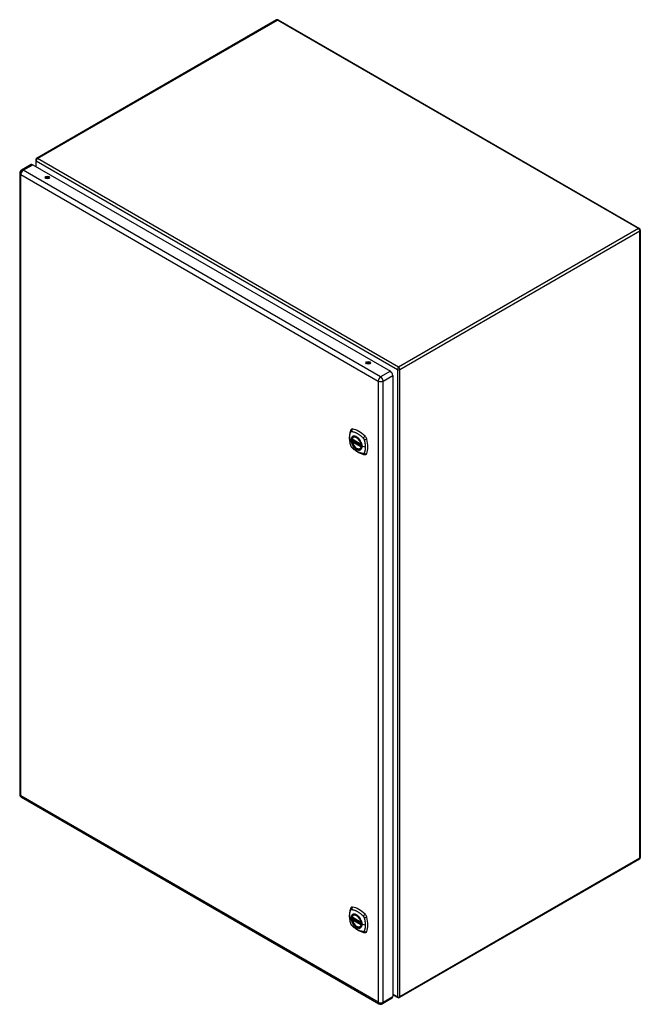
# Model space of a CAD drawing. Header units: inches. Extents: x 152.4 to 181.3, y 48.6 to 94.6.
import ezdxf

# ---------------------------------------------------------------- set-up
doc = ezdxf.new("R2010")
doc.units = ezdxf.units.IN
doc.header["$MEASUREMENT"] = 0
doc.layers.add('Visible Edges(ANSI)', color=7, linetype='Continuous', lineweight=25)
doc.layers.add('Visible Tangent Edges(ANSI)', color=7, linetype='Continuous', lineweight=25)

msp = doc.modelspace()

# ---------------------------------------------------------------- linework, layer by layer
at = {"layer": 'Visible Edges(ANSI)'}
for p, q in [((164.368, 94.547), (153.173, 88.083)), ((164.452, 94.547), (181.304, 84.817)), ((152.916, 87.804), (152.464, 87.543)), ((152.996, 87.796), (169.681, 78.163)), ((153.131, 88.011), (153.131, 87.718)), ((152.383, 87.404), (152.383, 58.433)), ((181.346, 84.745), (181.346, 55.488)), ((169.795, 77.966), (169.795, 48.996)), ((167.901, 74.986), (168.315, 74.747)), ((167.901, 74.891), (167.915, 74.899)), ((167.92, 74.91), (167.92, 74.913)), ((167.926, 74.925), (167.967, 74.948)), ((167.957, 75.09), (167.968, 75.096)), ((168.27, 74.548), (168.281, 74.554)), ((152.464, 58.294), (169.149, 48.661)), ((181.304, 55.415), (170.109, 48.952)), ((167.901, 52.693), (168.315, 52.454)), ((167.901, 52.598), (167.915, 52.606)), ((167.92, 52.617), (167.92, 52.62)), ((167.926, 52.632), (167.967, 52.655)), ((167.957, 52.797), (167.968, 52.803)), ((168.27, 52.255), (168.281, 52.261)), ((169.762, 48.922), (169.31, 48.661)), ((169.795, 49.085), (170.025, 48.952))]:
    msp.add_line(p, q, dxfattribs=at)
at = {"layer": 'Visible Edges(ANSI)', "flags": 128}
for points in [[(167.824, 75.399), (167.816, 75.378), (167.809, 75.359), (167.804, 75.34), (167.799, 75.321), (167.795, 75.303), (167.791, 75.283), (167.783, 75.243), (167.778, 75.202), (167.774, 75.161), (167.771, 75.119), (167.771, 75.076), (167.771, 75.032), (167.774, 74.988), (167.778, 74.944), (167.783, 74.899), (167.79, 74.854), (167.798, 74.808), (167.808, 74.762), (167.814, 74.739), (167.817, 74.728), (167.82, 74.714)], [(167.862, 75.456), (167.848, 75.442), (167.838, 75.428), (167.83, 75.414), (167.824, 75.399)], [(167.895, 74.999), (167.899, 75.014), (167.905, 75.028), (167.911, 75.041), (167.918, 75.053), (167.927, 75.064), (167.936, 75.074), (167.946, 75.083), (167.957, 75.09)], [(168.27, 74.548), (168.259, 74.542), (168.247, 74.538), (168.234, 74.534), (168.221, 74.533), (168.207, 74.532), (168.193, 74.533), (168.179, 74.535), (168.164, 74.538), (168.15, 74.543), (168.135, 74.549), (168.12, 74.556), (168.106, 74.564), (168.091, 74.573), (168.077, 74.583), (168.062, 74.594), (168.048, 74.607), (168.034, 74.62), (168.021, 74.634), (168.008, 74.648), (167.995, 74.664), (167.983, 74.68), (167.971, 74.696), (167.96, 74.713), (167.95, 74.731), (167.94, 74.749), (167.932, 74.767), (167.923, 74.785), (167.916, 74.804), (167.909, 74.823), (167.904, 74.841), (167.899, 74.86), (167.895, 74.878)], [(167.915, 74.899), (167.917, 74.901), (167.919, 74.904), (167.92, 74.907), (167.92, 74.91)], [(168.21, 75.01), (168.229, 74.988), (168.246, 74.964), (168.263, 74.94), (168.279, 74.914), (168.293, 74.888), (168.306, 74.861), (168.317, 74.834), (168.327, 74.807)], [(167.82, 74.714), (167.825, 74.7), (167.83, 74.687), (167.836, 74.674), (167.842, 74.662), (167.85, 74.65), (167.858, 74.639), (167.866, 74.628), (167.876, 74.617)], [(167.876, 74.617), (167.886, 74.607), (167.895, 74.598), (167.913, 74.582), (167.947, 74.551), (167.982, 74.521), (168.018, 74.493), (168.054, 74.466), (168.09, 74.44), (168.127, 74.416), (168.165, 74.393), (168.202, 74.373), (168.24, 74.354), (168.278, 74.336), (168.316, 74.321), (168.354, 74.307), (168.393, 74.295), (168.431, 74.286), (168.45, 74.281), (168.46, 74.279), (168.471, 74.277)], [(168.471, 74.277), (168.487, 74.276), (168.503, 74.276), (168.521, 74.278), (168.539, 74.282)], [(167.824, 53.107), (167.816, 53.085), (167.809, 53.066), (167.804, 53.047), (167.799, 53.029), (167.795, 53.01), (167.791, 52.99), (167.783, 52.95), (167.778, 52.91), (167.774, 52.868), (167.771, 52.826), (167.771, 52.783), (167.771, 52.739), (167.774, 52.695), (167.778, 52.651), (167.783, 52.606), (167.79, 52.561), (167.798, 52.515), (167.808, 52.469), (167.814, 52.447), (167.817, 52.435), (167.82, 52.421)], [(167.862, 53.163), (167.848, 53.149), (167.838, 53.135), (167.83, 53.121), (167.824, 53.107)], [(167.82, 52.421), (167.825, 52.407), (167.83, 52.394), (167.836, 52.382), (167.842, 52.369), (167.85, 52.358), (167.858, 52.346), (167.866, 52.335), (167.876, 52.325)], [(167.895, 52.706), (167.899, 52.721), (167.905, 52.735), (167.911, 52.748), (167.918, 52.76), (167.927, 52.771), (167.936, 52.781), (167.946, 52.79), (167.957, 52.797)], [(168.27, 52.255), (168.259, 52.249), (168.247, 52.245), (168.234, 52.242), (168.221, 52.24), (168.207, 52.239), (168.193, 52.24), (168.179, 52.242), (168.164, 52.246), (168.15, 52.25), (168.135, 52.256), (168.12, 52.263), (168.106, 52.271), (168.091, 52.28), (168.077, 52.29), (168.062, 52.302), (168.048, 52.314), (168.034, 52.327), (168.021, 52.341), (168.008, 52.355), (167.995, 52.371), (167.983, 52.387), (167.971, 52.403), (167.96, 52.42), (167.95, 52.438), (167.94, 52.456), (167.932, 52.474), (167.923, 52.493), (167.916, 52.511), (167.909, 52.53), (167.904, 52.549), (167.899, 52.567), (167.895, 52.585)], [(167.915, 52.606), (167.917, 52.608), (167.919, 52.611), (167.92, 52.615), (167.92, 52.617)], [(168.21, 52.717), (168.229, 52.695), (168.246, 52.671), (168.263, 52.647), (168.279, 52.621), (168.293, 52.595), (168.306, 52.568), (168.317, 52.541), (168.327, 52.514)], [(167.876, 52.325), (167.886, 52.315), (167.895, 52.306), (167.913, 52.289), (167.947, 52.259), (167.982, 52.228), (168.018, 52.2), (168.054, 52.173), (168.09, 52.147), (168.127, 52.123), (168.165, 52.101), (168.202, 52.08), (168.24, 52.061), (168.278, 52.044), (168.316, 52.028), (168.354, 52.014), (168.393, 52.003), (168.431, 51.993), (168.45, 51.989), (168.46, 51.987), (168.471, 51.985)], [(168.471, 51.985), (168.487, 51.983), (168.503, 51.983), (168.521, 51.985), (168.539, 51.989)]]:
    msp.add_lwpolyline(points, dxfattribs=at)
at = {"layer": 'Visible Edges(ANSI)'}
for centre, radius, start, end in [((164.41, 94.474), 0.084, 60, 120), ((153.215, 88.011), 0.084, 120, 180), ((152.544, 87.404), 0.161, 120, 180), ((181.262, 84.745), 0.084, 0, 60), ((167.907, 74.996), 0.0118, 166.5554, 240), ((167.907, 74.88), 0.0118, 120, 190.611), ((167.932, 74.914), 0.0118, 120, 187.8283), ((168.321, 74.757), 0.0118, 240, 282.6344), ((152.544, 58.433), 0.161, 180, 240), ((181.262, 55.488), 0.084, 300, 0), ((167.907, 52.704), 0.0118, 166.5554, 240), ((167.907, 52.588), 0.0118, 120, 190.611), ((167.932, 52.622), 0.0118, 120, 187.8283), ((168.321, 52.465), 0.0118, 240, 282.6344), ((170.067, 49.025), 0.084, 240, 300), ((169.229, 48.8), 0.161, 240, 300)]:
    msp.add_arc(centre, radius, start, end, dxfattribs=at)
for centre, major_axis, start_param, end_param in [((152.996, 87.664), (-0.081, 0.139), 5.497787, 6.283185), ((153.678, 87.143), (-0.101, 0), 3.63511, 5.789668), ((168.646, 78.501), (-0.101, 0), 3.63511, 5.789668), ((169.681, 78.031), (0.08, -0.139), 0.785398, 2.356194), ((167.96, 75.31), (-0.089, 0.153), 5.825423, 6.408181), ((168.211, 74.313), (-0.64, 1.108), 5.170151, 5.825423), ((168.107, 74.815), (0.157, -0.273), 2.363977, 7.060801), ((168.462, 75.02), (0.089, -0.153), 1.113034, 2.028558), ((167.724, 75.157), (-0.64, 1.108), 3.599355, 4.254627), ((168.462, 74.441), (0.089, -0.153), 6.158189, 6.740947), ((167.96, 53.017), (-0.089, 0.153), 5.825423, 6.408181), ((168.107, 52.522), (0.157, -0.273), 2.363977, 7.060801), ((168.211, 52.02), (-0.64, 1.108), 5.170151, 5.825423), ((168.462, 52.727), (0.089, -0.153), 1.113034, 2.028558), ((167.724, 52.864), (-0.64, 1.108), 3.599355, 4.254627), ((168.462, 52.148), (0.089, -0.153), 6.158189, 6.740947), ((169.681, 49.061), (0.08, -0.139), 0, 0.785398)]:
    msp.add_ellipse(centre, major_axis=major_axis, ratio=0.57735, start_param=start_param, end_param=end_param, dxfattribs=at)
for centre, major_axis in [((153.678, 87.198), (0.102, 0)), ((168.646, 78.556), (0.102, 0)), ((168.103, 74.813), (-0.16, 0.277)), ((168.103, 52.52), (-0.16, 0.277))]:
    msp.add_ellipse(centre, major_axis=major_axis, ratio=0.57735, dxfattribs=at)
at = {"layer": 'Visible Tangent Edges(ANSI)'}
for p, q in [((153.215, 88.079), (164.41, 94.543)), ((181.262, 84.813), (164.41, 94.543)), ((152.544, 87.535), (152.996, 87.796)), ((153.156, 87.976), (170.008, 78.247)), ((153.156, 87.704), (153.156, 87.976)), ((170.067, 78.35), (153.215, 88.079)), ((152.431, 87.338), (169.116, 77.705)), ((152.431, 58.368), (152.431, 87.338)), ((169.229, 77.902), (152.544, 87.535)), ((181.262, 84.813), (170.067, 78.35)), ((170.127, 78.247), (181.321, 84.71)), ((181.321, 55.454), (181.321, 84.71)), ((169.681, 78.163), (169.229, 77.902)), ((170.008, 78.247), (170.008, 48.99)), ((170.127, 48.99), (170.127, 78.247)), ((169.116, 77.705), (169.116, 48.735)), ((169.343, 77.705), (169.795, 77.966)), ((169.343, 48.735), (169.343, 77.705)), ((168.312, 74.753), (167.898, 74.992)), ((167.898, 74.876), (168.312, 74.637)), ((167.907, 74.89), (167.918, 74.897)), ((168.321, 74.651), (167.907, 74.89)), ((167.918, 74.897), (168.328, 74.66)), ((168.329, 74.677), (167.926, 74.909)), ((167.932, 74.924), (167.97, 74.946)), ((168.329, 74.695), (167.932, 74.924)), ((168.328, 74.655), (168.321, 74.651)), ((168.511, 74.627), (168.354, 74.667)), ((169.116, 48.735), (152.431, 58.368)), ((181.321, 55.454), (170.127, 48.99)), ((168.312, 52.46), (167.898, 52.699)), ((167.898, 52.583), (168.312, 52.344)), ((167.907, 52.597), (167.918, 52.604)), ((168.321, 52.358), (167.907, 52.597)), ((167.918, 52.604), (168.328, 52.367)), ((168.329, 52.384), (167.926, 52.617)), ((167.932, 52.631), (167.97, 52.653)), ((168.329, 52.402), (167.932, 52.631)), ((168.328, 52.362), (168.321, 52.358)), ((168.511, 52.334), (168.354, 52.374)), ((169.343, 48.735), (169.795, 48.996)), ((170.008, 48.99), (169.795, 49.113))]:
    msp.add_line(p, q, dxfattribs=at)
at = {"layer": 'Visible Tangent Edges(ANSI)', "flags": 128}
for points in [[(167.834, 74.699), (167.824, 74.732), (167.817, 74.762), (167.81, 74.792), (167.804, 74.821), (167.799, 74.85), (167.794, 74.88), (167.79, 74.908), (167.787, 74.937), (167.784, 74.965), (167.782, 74.993), (167.781, 75.021), (167.781, 75.048), (167.781, 75.075), (167.782, 75.101), (167.784, 75.127), (167.787, 75.152), (167.79, 75.177), (167.794, 75.201), (167.799, 75.224), (167.804, 75.247), (167.81, 75.269), (167.817, 75.291), (167.824, 75.312), (167.834, 75.334)], [(167.834, 75.334), (167.835, 75.336), (167.836, 75.337), (167.837, 75.339), (167.838, 75.34), (167.839, 75.342), (167.84, 75.343), (167.842, 75.344), (167.843, 75.346), (167.844, 75.347), (167.846, 75.348), (167.847, 75.349), (167.849, 75.35), (167.85, 75.351), (167.852, 75.352), (167.854, 75.352), (167.855, 75.353), (167.857, 75.353), (167.859, 75.354), (167.861, 75.354), (167.862, 75.354), (167.864, 75.355), (167.866, 75.355), (167.868, 75.355), (167.87, 75.355)], [(167.87, 75.355), (167.894, 75.352), (167.916, 75.348), (167.938, 75.343), (167.961, 75.338), (167.983, 75.331), (168.006, 75.324), (168.029, 75.315), (168.053, 75.306), (168.076, 75.296), (168.099, 75.285), (168.122, 75.272), (168.146, 75.259), (168.169, 75.245), (168.192, 75.231), (168.216, 75.215), (168.239, 75.198), (168.262, 75.181), (168.284, 75.163), (168.307, 75.144), (168.33, 75.125), (168.352, 75.105), (168.374, 75.084), (168.396, 75.063), (168.42, 75.037)], [(167.908, 75.11), (167.899, 75.102), (167.89, 75.093), (167.883, 75.083), (167.876, 75.072), (167.87, 75.061), (167.865, 75.048), (167.86, 75.035), (167.856, 75.021), (167.853, 75.006), (167.851, 74.99), (167.85, 74.974), (167.85, 74.958), (167.85, 74.941), (167.851, 74.923), (167.853, 74.905), (167.856, 74.887), (167.86, 74.869), (167.865, 74.85), (167.87, 74.831), (167.876, 74.813), (167.883, 74.794), (167.89, 74.775), (167.899, 74.757), (167.908, 74.738)], [(168.352, 74.669), (168.346, 74.611), (168.329, 74.562), (168.301, 74.524), (168.265, 74.5), (168.221, 74.491), (168.172, 74.496), (168.119, 74.516), (168.065, 74.55), (168.014, 74.595), (167.966, 74.65), (167.925, 74.713), (167.892, 74.78), (167.868, 74.849), (167.856, 74.917), (167.854, 74.979), (167.864, 75.034), (167.885, 75.079), (167.916, 75.111), (167.956, 75.13), (168.002, 75.134), (168.053, 75.123), (168.106, 75.098), (168.159, 75.06), (168.21, 75.01)], [(167.941, 75.129), (167.939, 75.129), (167.938, 75.128), (167.936, 75.127), (167.935, 75.127), (167.933, 75.126), (167.932, 75.125), (167.931, 75.125), (167.929, 75.124), (167.928, 75.123), (167.926, 75.122), (167.925, 75.122), (167.923, 75.121), (167.922, 75.12), (167.921, 75.119), (167.919, 75.118), (167.918, 75.118), (167.917, 75.117), (167.915, 75.116), (167.914, 75.115), (167.913, 75.114), (167.911, 75.113), (167.91, 75.112), (167.909, 75.111), (167.908, 75.11)], [(167.915, 74.899), (167.915, 74.899), (167.915, 74.899), (167.915, 74.899), (167.915, 74.899), (167.915, 74.899), (167.915, 74.899), (167.915, 74.899), (167.915, 74.899), (167.915, 74.899), (167.915, 74.899), (167.915, 74.899), (167.915, 74.899), (167.915, 74.899), (167.915, 74.899), (167.915, 74.899), (167.914, 74.899), (167.914, 74.899), (167.914, 74.899), (167.914, 74.899), (167.914, 74.899), (167.914, 74.899), (167.914, 74.899), (167.914, 74.899), (167.914, 74.899)], [(167.914, 74.899), (167.914, 74.898), (167.914, 74.898), (167.914, 74.898), (167.914, 74.898), (167.914, 74.898), (167.914, 74.898), (167.914, 74.898), (167.914, 74.898), (167.915, 74.898), (167.915, 74.898), (167.915, 74.898), (167.915, 74.898), (167.915, 74.898), (167.915, 74.898), (167.915, 74.898), (167.915, 74.898), (167.915, 74.898), (167.916, 74.898), (167.916, 74.898), (167.916, 74.898), (167.916, 74.897), (167.916, 74.897), (167.916, 74.897), (167.917, 74.897)], [(167.917, 74.897), (167.917, 74.897), (167.917, 74.897), (167.917, 74.897), (167.917, 74.897), (167.917, 74.897), (167.917, 74.897), (167.917, 74.897), (167.917, 74.897), (167.917, 74.897), (167.917, 74.897), (167.917, 74.897), (167.917, 74.897), (167.917, 74.897), (167.917, 74.897), (167.917, 74.897), (167.918, 74.897), (167.918, 74.897), (167.918, 74.897), (167.918, 74.897), (167.918, 74.897), (167.918, 74.897), (167.918, 74.897), (167.918, 74.897), (167.918, 74.897)], [(167.92, 74.912), (167.92, 74.912), (167.92, 74.912), (167.92, 74.912), (167.92, 74.911), (167.92, 74.911), (167.92, 74.911), (167.92, 74.911), (167.92, 74.911), (167.92, 74.911), (167.92, 74.911), (167.92, 74.911), (167.92, 74.911), (167.92, 74.911), (167.92, 74.911), (167.92, 74.911), (167.92, 74.911), (167.92, 74.911), (167.92, 74.911), (167.92, 74.911), (167.92, 74.911), (167.92, 74.91), (167.92, 74.91), (167.92, 74.91), (167.92, 74.91)], [(167.923, 74.911), (167.923, 74.911), (167.923, 74.911), (167.923, 74.911), (167.923, 74.911), (167.922, 74.911), (167.922, 74.911), (167.922, 74.911), (167.922, 74.911), (167.922, 74.911), (167.922, 74.912), (167.922, 74.912), (167.921, 74.912), (167.921, 74.912), (167.921, 74.912), (167.921, 74.912), (167.921, 74.912), (167.921, 74.912), (167.921, 74.912), (167.921, 74.912), (167.921, 74.912), (167.92, 74.912), (167.92, 74.912), (167.92, 74.912), (167.92, 74.912)], [(167.926, 74.909), (167.926, 74.91), (167.926, 74.91), (167.926, 74.91), (167.926, 74.91), (167.926, 74.91), (167.926, 74.91), (167.925, 74.91), (167.925, 74.91), (167.925, 74.91), (167.925, 74.91), (167.925, 74.91), (167.925, 74.91), (167.925, 74.91), (167.925, 74.91), (167.924, 74.91), (167.924, 74.911), (167.924, 74.911), (167.924, 74.911), (167.924, 74.911), (167.924, 74.911), (167.924, 74.911), (167.924, 74.911), (167.923, 74.911), (167.923, 74.911)], [(168.263, 74.943), (168.251, 74.96), (168.239, 74.977), (168.227, 74.993), (168.214, 75.008), (168.201, 75.023), (168.187, 75.037), (168.174, 75.05), (168.16, 75.063), (168.146, 75.074), (168.131, 75.085), (168.117, 75.095), (168.102, 75.104), (168.087, 75.112), (168.073, 75.118), (168.058, 75.124), (168.044, 75.129), (168.03, 75.133), (168.016, 75.136), (168.003, 75.137), (167.989, 75.138), (167.977, 75.137), (167.964, 75.136), (167.952, 75.133), (167.941, 75.129)], [(168.296, 74.886), (168.295, 74.888), (168.293, 74.891), (168.292, 74.893), (168.291, 74.896), (168.29, 74.898), (168.288, 74.9), (168.287, 74.903), (168.286, 74.905), (168.284, 74.908), (168.283, 74.91), (168.281, 74.913), (168.28, 74.915), (168.279, 74.917), (168.277, 74.92), (168.276, 74.922), (168.274, 74.925), (168.273, 74.927), (168.272, 74.929), (168.27, 74.932), (168.269, 74.934), (168.267, 74.936), (168.266, 74.939), (168.264, 74.941), (168.263, 74.943)], [(168.354, 74.667), (168.354, 74.675), (168.354, 74.684), (168.353, 74.692), (168.353, 74.701), (168.352, 74.71), (168.351, 74.719), (168.349, 74.728), (168.348, 74.737), (168.346, 74.746), (168.344, 74.755), (168.342, 74.765), (168.339, 74.774), (168.337, 74.783), (168.334, 74.793), (168.331, 74.802), (168.328, 74.811), (168.324, 74.821), (168.321, 74.83), (168.317, 74.84), (168.313, 74.849), (168.309, 74.858), (168.305, 74.867), (168.301, 74.877), (168.296, 74.886)], [(168.42, 75.037), (168.421, 75.036), (168.422, 75.035), (168.423, 75.034), (168.424, 75.033), (168.425, 75.032), (168.425, 75.031), (168.426, 75.03), (168.427, 75.028), (168.428, 75.027), (168.429, 75.026), (168.43, 75.025), (168.431, 75.023), (168.432, 75.022), (168.433, 75.021), (168.434, 75.02), (168.435, 75.018), (168.435, 75.017), (168.436, 75.016), (168.437, 75.015), (168.438, 75.013), (168.439, 75.012), (168.44, 75.011), (168.44, 75.009), (168.441, 75.008)], [(168.441, 75.008), (168.442, 75.007), (168.443, 75.005), (168.443, 75.004), (168.444, 75.003), (168.445, 75.001), (168.446, 75), (168.446, 74.998), (168.447, 74.997), (168.448, 74.996), (168.448, 74.994), (168.449, 74.993), (168.449, 74.992), (168.45, 74.99), (168.451, 74.989), (168.451, 74.987), (168.452, 74.986), (168.452, 74.985), (168.453, 74.983), (168.453, 74.982), (168.454, 74.98), (168.455, 74.979), (168.455, 74.977), (168.455, 74.976), (168.456, 74.975)], [(168.456, 74.975), (168.462, 74.956), (168.466, 74.942), (168.47, 74.927), (168.473, 74.912), (168.477, 74.897), (168.48, 74.883), (168.483, 74.868), (168.487, 74.853), (168.489, 74.839), (168.492, 74.824), (168.495, 74.809), (168.497, 74.795), (168.499, 74.78), (168.501, 74.766), (168.503, 74.752), (168.505, 74.738), (168.506, 74.723), (168.508, 74.709), (168.509, 74.695), (168.51, 74.681), (168.51, 74.668), (168.511, 74.654), (168.511, 74.64), (168.511, 74.627)], [(167.87, 74.636), (167.868, 74.639), (167.866, 74.641), (167.864, 74.643), (167.862, 74.646), (167.861, 74.648), (167.859, 74.651), (167.857, 74.653), (167.855, 74.656), (167.854, 74.658), (167.852, 74.661), (167.85, 74.663), (167.849, 74.666), (167.847, 74.669), (167.846, 74.671), (167.845, 74.674), (167.843, 74.677), (167.842, 74.68), (167.84, 74.682), (167.839, 74.685), (167.838, 74.688), (167.837, 74.691), (167.836, 74.694), (167.835, 74.696), (167.834, 74.699)], [(168.42, 74.319), (168.396, 74.322), (168.374, 74.326), (168.352, 74.331), (168.33, 74.337), (168.307, 74.343), (168.284, 74.351), (168.262, 74.36), (168.239, 74.369), (168.216, 74.379), (168.192, 74.391), (168.169, 74.403), (168.146, 74.416), (168.122, 74.43), (168.099, 74.445), (168.076, 74.46), (168.053, 74.477), (168.029, 74.494), (168.006, 74.512), (167.983, 74.53), (167.961, 74.55), (167.938, 74.57), (167.916, 74.59), (167.894, 74.611), (167.87, 74.636)], [(167.908, 74.738), (167.909, 74.736), (167.91, 74.733), (167.911, 74.731), (167.913, 74.729), (167.914, 74.726), (167.915, 74.724), (167.917, 74.721), (167.918, 74.719), (167.919, 74.716), (167.921, 74.714), (167.922, 74.712), (167.923, 74.709), (167.925, 74.707), (167.926, 74.704), (167.928, 74.702), (167.929, 74.7), (167.931, 74.697), (167.932, 74.695), (167.933, 74.692), (167.935, 74.69), (167.936, 74.688), (167.938, 74.685), (167.939, 74.683), (167.941, 74.681)], [(167.941, 74.681), (167.952, 74.664), (167.964, 74.647), (167.977, 74.632), (167.99, 74.616), (168.003, 74.602), (168.016, 74.588), (168.03, 74.574), (168.044, 74.562), (168.059, 74.55), (168.073, 74.54), (168.087, 74.53), (168.102, 74.521), (168.117, 74.513), (168.131, 74.506), (168.146, 74.5), (168.16, 74.495), (168.174, 74.491), (168.188, 74.489), (168.201, 74.487), (168.214, 74.486), (168.227, 74.487), (168.239, 74.489), (168.251, 74.491), (168.263, 74.495)], [(168.263, 74.495), (168.264, 74.496), (168.266, 74.496), (168.267, 74.497), (168.269, 74.497), (168.27, 74.498), (168.272, 74.499), (168.273, 74.499), (168.274, 74.5), (168.276, 74.501), (168.277, 74.502), (168.279, 74.502), (168.28, 74.503), (168.281, 74.504), (168.283, 74.505), (168.284, 74.506), (168.286, 74.507), (168.287, 74.507), (168.288, 74.508), (168.29, 74.509), (168.291, 74.51), (168.292, 74.511), (168.293, 74.512), (168.295, 74.513), (168.296, 74.514)], [(168.296, 74.514), (168.301, 74.518), (168.305, 74.522), (168.309, 74.527), (168.313, 74.531), (168.317, 74.536), (168.321, 74.541), (168.324, 74.547), (168.328, 74.552), (168.331, 74.558), (168.334, 74.564), (168.337, 74.57), (168.339, 74.576), (168.342, 74.583), (168.344, 74.59), (168.346, 74.597), (168.348, 74.604), (168.349, 74.611), (168.351, 74.619), (168.352, 74.626), (168.353, 74.634), (168.353, 74.642), (168.354, 74.65), (168.354, 74.658), (168.354, 74.667)], [(168.327, 74.807), (168.329, 74.801), (168.331, 74.795), (168.333, 74.789), (168.335, 74.783), (168.336, 74.777), (168.338, 74.771), (168.339, 74.765), (168.341, 74.759), (168.342, 74.753), (168.343, 74.747), (168.344, 74.742), (168.345, 74.736), (168.346, 74.73), (168.347, 74.724), (168.348, 74.719), (168.349, 74.713), (168.349, 74.707), (168.35, 74.702), (168.35, 74.696), (168.351, 74.69), (168.351, 74.685), (168.351, 74.679), (168.351, 74.674), (168.352, 74.669)], [(168.511, 74.627), (168.511, 74.613), (168.511, 74.6), (168.51, 74.587), (168.51, 74.574), (168.509, 74.561), (168.508, 74.548), (168.506, 74.535), (168.505, 74.523), (168.503, 74.51), (168.501, 74.498), (168.499, 74.486), (168.497, 74.474), (168.495, 74.462), (168.492, 74.45), (168.489, 74.439), (168.487, 74.427), (168.483, 74.416), (168.48, 74.405), (168.477, 74.394), (168.473, 74.383), (168.47, 74.372), (168.466, 74.362), (168.462, 74.352), (168.456, 74.34)], [(168.456, 74.34), (168.455, 74.338), (168.454, 74.337), (168.453, 74.335), (168.452, 74.334), (168.451, 74.332), (168.449, 74.331), (168.448, 74.33), (168.447, 74.328), (168.446, 74.327), (168.444, 74.326), (168.443, 74.325), (168.441, 74.324), (168.44, 74.323), (168.438, 74.323), (168.436, 74.322), (168.435, 74.321), (168.433, 74.321), (168.431, 74.32), (168.429, 74.32), (168.427, 74.32), (168.426, 74.319), (168.424, 74.319), (168.422, 74.319), (168.42, 74.319)], [(167.834, 52.406), (167.824, 52.44), (167.817, 52.469), (167.81, 52.499), (167.804, 52.528), (167.799, 52.558), (167.794, 52.587), (167.79, 52.616), (167.787, 52.644), (167.784, 52.673), (167.782, 52.701), (167.781, 52.728), (167.781, 52.755), (167.781, 52.782), (167.782, 52.808), (167.784, 52.834), (167.787, 52.859), (167.79, 52.884), (167.794, 52.908), (167.799, 52.931), (167.804, 52.954), (167.81, 52.977), (167.817, 52.998), (167.824, 53.019), (167.834, 53.041)], [(167.834, 53.041), (167.835, 53.043), (167.836, 53.044), (167.837, 53.046), (167.838, 53.048), (167.839, 53.049), (167.84, 53.05), (167.842, 53.052), (167.843, 53.053), (167.844, 53.054), (167.846, 53.055), (167.847, 53.056), (167.849, 53.057), (167.85, 53.058), (167.852, 53.059), (167.854, 53.059), (167.855, 53.06), (167.857, 53.061), (167.859, 53.061), (167.861, 53.061), (167.862, 53.062), (167.864, 53.062), (167.866, 53.062), (167.868, 53.062), (167.87, 53.062)], [(167.908, 52.817), (167.899, 52.809), (167.89, 52.8), (167.883, 52.79), (167.876, 52.779), (167.87, 52.768), (167.865, 52.755), (167.86, 52.742), (167.856, 52.728), (167.853, 52.713), (167.851, 52.698), (167.85, 52.682), (167.85, 52.665), (167.85, 52.648), (167.851, 52.63), (167.853, 52.613), (167.856, 52.595), (167.86, 52.576), (167.865, 52.557), (167.87, 52.539), (167.876, 52.52), (167.883, 52.501), (167.89, 52.482), (167.899, 52.464), (167.908, 52.446)], [(168.352, 52.376), (168.346, 52.318), (168.329, 52.269), (168.301, 52.232), (168.265, 52.208), (168.221, 52.198), (168.172, 52.203), (168.119, 52.223), (168.065, 52.257), (168.014, 52.302), (167.966, 52.358), (167.925, 52.42), (167.892, 52.488), (167.868, 52.557), (167.856, 52.624), (167.854, 52.687), (167.864, 52.741), (167.885, 52.786), (167.916, 52.818), (167.956, 52.837), (168.002, 52.841), (168.053, 52.83), (168.106, 52.805), (168.159, 52.767), (168.21, 52.717)], [(167.87, 53.062), (167.894, 53.06), (167.916, 53.056), (167.938, 53.051), (167.961, 53.045), (167.983, 53.038), (168.006, 53.031), (168.029, 53.022), (168.053, 53.013), (168.076, 53.003), (168.099, 52.992), (168.122, 52.98), (168.146, 52.967), (168.169, 52.953), (168.192, 52.938), (168.216, 52.922), (168.239, 52.906), (168.262, 52.888), (168.284, 52.87), (168.307, 52.851), (168.33, 52.832), (168.352, 52.812), (168.374, 52.791), (168.396, 52.77), (168.42, 52.745)], [(167.941, 52.836), (167.939, 52.836), (167.938, 52.835), (167.936, 52.835), (167.935, 52.834), (167.933, 52.833), (167.932, 52.833), (167.931, 52.832), (167.929, 52.831), (167.928, 52.83), (167.926, 52.83), (167.925, 52.829), (167.923, 52.828), (167.922, 52.827), (167.921, 52.826), (167.919, 52.826), (167.918, 52.825), (167.917, 52.824), (167.915, 52.823), (167.914, 52.822), (167.913, 52.821), (167.911, 52.82), (167.91, 52.819), (167.909, 52.818), (167.908, 52.817)], [(168.263, 52.651), (168.251, 52.667), (168.239, 52.684), (168.227, 52.7), (168.214, 52.715), (168.201, 52.73), (168.187, 52.744), (168.174, 52.757), (168.16, 52.77), (168.146, 52.781), (168.131, 52.792), (168.117, 52.802), (168.102, 52.811), (168.087, 52.819), (168.073, 52.826), (168.058, 52.832), (168.044, 52.836), (168.03, 52.84), (168.016, 52.843), (168.003, 52.844), (167.989, 52.845), (167.977, 52.844), (167.964, 52.843), (167.952, 52.84), (167.941, 52.836)], [(167.87, 52.344), (167.868, 52.346), (167.866, 52.348), (167.864, 52.35), (167.862, 52.353), (167.861, 52.355), (167.859, 52.358), (167.857, 52.36), (167.855, 52.363), (167.854, 52.365), (167.852, 52.368), (167.85, 52.371), (167.849, 52.373), (167.847, 52.376), (167.846, 52.379), (167.845, 52.381), (167.843, 52.384), (167.842, 52.387), (167.84, 52.39), (167.839, 52.392), (167.838, 52.395), (167.837, 52.398), (167.836, 52.401), (167.835, 52.404), (167.834, 52.406)], [(167.908, 52.446), (167.909, 52.443), (167.91, 52.441), (167.911, 52.438), (167.913, 52.436), (167.914, 52.433), (167.915, 52.431), (167.917, 52.428), (167.918, 52.426), (167.919, 52.424), (167.921, 52.421), (167.922, 52.419), (167.923, 52.416), (167.925, 52.414), (167.926, 52.412), (167.928, 52.409), (167.929, 52.407), (167.931, 52.404), (167.932, 52.402), (167.933, 52.4), (167.935, 52.397), (167.936, 52.395), (167.938, 52.393), (167.939, 52.39), (167.941, 52.388)], [(167.915, 52.606), (167.915, 52.606), (167.915, 52.606), (167.915, 52.606), (167.915, 52.606), (167.915, 52.606), (167.915, 52.606), (167.915, 52.606), (167.915, 52.606), (167.915, 52.606), (167.915, 52.606), (167.915, 52.606), (167.915, 52.606), (167.915, 52.606), (167.915, 52.606), (167.915, 52.606), (167.914, 52.606), (167.914, 52.606), (167.914, 52.606), (167.914, 52.606), (167.914, 52.606), (167.914, 52.606), (167.914, 52.606), (167.914, 52.606), (167.914, 52.606)], [(167.914, 52.606), (167.914, 52.606), (167.914, 52.606), (167.914, 52.606), (167.914, 52.606), (167.914, 52.606), (167.914, 52.605), (167.914, 52.605), (167.914, 52.605), (167.915, 52.605), (167.915, 52.605), (167.915, 52.605), (167.915, 52.605), (167.915, 52.605), (167.915, 52.605), (167.915, 52.605), (167.915, 52.605), (167.915, 52.605), (167.916, 52.605), (167.916, 52.605), (167.916, 52.605), (167.916, 52.605), (167.916, 52.605), (167.916, 52.605), (167.917, 52.604)], [(167.917, 52.604), (167.917, 52.604), (167.917, 52.604), (167.917, 52.604), (167.917, 52.604), (167.917, 52.604), (167.917, 52.604), (167.917, 52.604), (167.917, 52.604), (167.917, 52.604), (167.917, 52.604), (167.917, 52.604), (167.917, 52.604), (167.917, 52.604), (167.917, 52.604), (167.917, 52.604), (167.918, 52.604), (167.918, 52.604), (167.918, 52.604), (167.918, 52.604), (167.918, 52.604), (167.918, 52.604), (167.918, 52.604), (167.918, 52.604), (167.918, 52.604)], [(167.92, 52.619), (167.92, 52.619), (167.92, 52.619), (167.92, 52.619), (167.92, 52.619), (167.92, 52.619), (167.92, 52.619), (167.92, 52.619), (167.92, 52.618), (167.92, 52.618), (167.92, 52.618), (167.92, 52.618), (167.92, 52.618), (167.92, 52.618), (167.92, 52.618), (167.92, 52.618), (167.92, 52.618), (167.92, 52.618), (167.92, 52.618), (167.92, 52.618), (167.92, 52.618), (167.92, 52.618), (167.92, 52.618), (167.92, 52.618), (167.92, 52.617)], [(167.923, 52.618), (167.923, 52.618), (167.923, 52.618), (167.923, 52.618), (167.923, 52.618), (167.922, 52.618), (167.922, 52.619), (167.922, 52.619), (167.922, 52.619), (167.922, 52.619), (167.922, 52.619), (167.922, 52.619), (167.921, 52.619), (167.921, 52.619), (167.921, 52.619), (167.921, 52.619), (167.921, 52.619), (167.921, 52.619), (167.921, 52.619), (167.921, 52.619), (167.921, 52.619), (167.92, 52.619), (167.92, 52.619), (167.92, 52.619), (167.92, 52.619)], [(167.926, 52.617), (167.926, 52.617), (167.926, 52.617), (167.926, 52.617), (167.926, 52.617), (167.926, 52.617), (167.926, 52.617), (167.925, 52.617), (167.925, 52.617), (167.925, 52.617), (167.925, 52.617), (167.925, 52.617), (167.925, 52.617), (167.925, 52.618), (167.925, 52.618), (167.924, 52.618), (167.924, 52.618), (167.924, 52.618), (167.924, 52.618), (167.924, 52.618), (167.924, 52.618), (167.924, 52.618), (167.924, 52.618), (167.923, 52.618), (167.923, 52.618)], [(167.941, 52.388), (167.952, 52.371), (167.964, 52.355), (167.977, 52.339), (167.99, 52.323), (168.003, 52.309), (168.016, 52.295), (168.03, 52.281), (168.044, 52.269), (168.059, 52.257), (168.073, 52.247), (168.087, 52.237), (168.102, 52.228), (168.117, 52.22), (168.131, 52.213), (168.146, 52.207), (168.16, 52.202), (168.174, 52.199), (168.188, 52.196), (168.201, 52.194), (168.214, 52.194), (168.227, 52.194), (168.239, 52.196), (168.251, 52.198), (168.263, 52.202)], [(168.296, 52.593), (168.295, 52.595), (168.293, 52.598), (168.292, 52.6), (168.291, 52.603), (168.29, 52.605), (168.288, 52.608), (168.287, 52.61), (168.286, 52.613), (168.284, 52.615), (168.283, 52.617), (168.281, 52.62), (168.28, 52.622), (168.279, 52.625), (168.277, 52.627), (168.276, 52.629), (168.274, 52.632), (168.273, 52.634), (168.272, 52.637), (168.27, 52.639), (168.269, 52.641), (168.267, 52.644), (168.266, 52.646), (168.264, 52.648), (168.263, 52.651)], [(168.354, 52.374), (168.354, 52.382), (168.354, 52.391), (168.353, 52.399), (168.353, 52.408), (168.352, 52.417), (168.351, 52.426), (168.349, 52.435), (168.348, 52.444), (168.346, 52.453), (168.344, 52.463), (168.342, 52.472), (168.339, 52.481), (168.337, 52.49), (168.334, 52.5), (168.331, 52.509), (168.328, 52.519), (168.324, 52.528), (168.321, 52.537), (168.317, 52.547), (168.313, 52.556), (168.309, 52.565), (168.305, 52.575), (168.301, 52.584), (168.296, 52.593)], [(168.296, 52.221), (168.301, 52.225), (168.305, 52.229), (168.309, 52.234), (168.313, 52.238), (168.317, 52.243), (168.321, 52.248), (168.324, 52.254), (168.328, 52.259), (168.331, 52.265), (168.334, 52.271), (168.337, 52.277), (168.339, 52.284), (168.342, 52.29), (168.344, 52.297), (168.346, 52.304), (168.348, 52.311), (168.349, 52.318), (168.351, 52.326), (168.352, 52.333), (168.353, 52.341), (168.353, 52.349), (168.354, 52.357), (168.354, 52.365), (168.354, 52.374)], [(168.327, 52.514), (168.329, 52.508), (168.331, 52.502), (168.333, 52.496), (168.335, 52.49), (168.336, 52.484), (168.338, 52.478), (168.339, 52.472), (168.341, 52.466), (168.342, 52.461), (168.343, 52.455), (168.344, 52.449), (168.345, 52.443), (168.346, 52.437), (168.347, 52.431), (168.348, 52.426), (168.349, 52.42), (168.349, 52.414), (168.35, 52.409), (168.35, 52.403), (168.351, 52.398), (168.351, 52.392), (168.351, 52.387), (168.351, 52.381), (168.352, 52.376)], [(168.42, 52.745), (168.421, 52.744), (168.422, 52.742), (168.423, 52.741), (168.424, 52.74), (168.425, 52.739), (168.425, 52.738), (168.426, 52.737), (168.427, 52.736), (168.428, 52.734), (168.429, 52.733), (168.43, 52.732), (168.431, 52.731), (168.432, 52.729), (168.433, 52.728), (168.434, 52.727), (168.435, 52.726), (168.435, 52.724), (168.436, 52.723), (168.437, 52.722), (168.438, 52.72), (168.439, 52.719), (168.44, 52.718), (168.44, 52.716), (168.441, 52.715)], [(168.441, 52.715), (168.442, 52.714), (168.443, 52.712), (168.443, 52.711), (168.444, 52.71), (168.445, 52.708), (168.446, 52.707), (168.446, 52.706), (168.447, 52.704), (168.448, 52.703), (168.448, 52.702), (168.449, 52.7), (168.449, 52.699), (168.45, 52.697), (168.451, 52.696), (168.451, 52.695), (168.452, 52.693), (168.452, 52.692), (168.453, 52.69), (168.453, 52.689), (168.454, 52.687), (168.455, 52.686), (168.455, 52.685), (168.455, 52.683), (168.456, 52.682)], [(168.456, 52.682), (168.462, 52.664), (168.466, 52.649), (168.47, 52.634), (168.473, 52.619), (168.477, 52.605), (168.48, 52.59), (168.483, 52.575), (168.487, 52.56), (168.489, 52.546), (168.492, 52.531), (168.495, 52.517), (168.497, 52.502), (168.499, 52.488), (168.501, 52.473), (168.503, 52.459), (168.505, 52.445), (168.506, 52.431), (168.508, 52.417), (168.509, 52.403), (168.51, 52.389), (168.51, 52.375), (168.511, 52.361), (168.511, 52.347), (168.511, 52.334)], [(168.42, 52.026), (168.396, 52.029), (168.374, 52.033), (168.352, 52.038), (168.33, 52.044), (168.307, 52.051), (168.284, 52.058), (168.262, 52.067), (168.239, 52.076), (168.216, 52.087), (168.192, 52.098), (168.169, 52.11), (168.146, 52.123), (168.122, 52.137), (168.099, 52.152), (168.076, 52.167), (168.053, 52.184), (168.029, 52.201), (168.006, 52.219), (167.983, 52.238), (167.961, 52.257), (167.938, 52.277), (167.916, 52.297), (167.894, 52.319), (167.87, 52.344)], [(168.263, 52.202), (168.264, 52.203), (168.266, 52.203), (168.267, 52.204), (168.269, 52.205), (168.27, 52.205), (168.272, 52.206), (168.273, 52.207), (168.274, 52.207), (168.276, 52.208), (168.277, 52.209), (168.279, 52.21), (168.28, 52.21), (168.281, 52.211), (168.283, 52.212), (168.284, 52.213), (168.286, 52.214), (168.287, 52.215), (168.288, 52.216), (168.29, 52.216), (168.291, 52.217), (168.292, 52.218), (168.293, 52.219), (168.295, 52.22), (168.296, 52.221)], [(168.456, 52.047), (168.455, 52.046), (168.454, 52.044), (168.453, 52.042), (168.452, 52.041), (168.451, 52.039), (168.449, 52.038), (168.448, 52.037), (168.447, 52.036), (168.446, 52.034), (168.444, 52.033), (168.443, 52.032), (168.441, 52.031), (168.44, 52.031), (168.438, 52.03), (168.436, 52.029), (168.435, 52.028), (168.433, 52.028), (168.431, 52.027), (168.429, 52.027), (168.427, 52.027), (168.426, 52.026), (168.424, 52.026), (168.422, 52.026), (168.42, 52.026)], [(168.511, 52.334), (168.511, 52.32), (168.511, 52.307), (168.51, 52.294), (168.51, 52.281), (168.509, 52.268), (168.508, 52.255), (168.506, 52.242), (168.505, 52.23), (168.503, 52.217), (168.501, 52.205), (168.499, 52.193), (168.497, 52.181), (168.495, 52.169), (168.492, 52.157), (168.489, 52.146), (168.487, 52.134), (168.483, 52.123), (168.48, 52.112), (168.477, 52.101), (168.473, 52.09), (168.47, 52.08), (168.466, 52.069), (168.462, 52.059), (168.456, 52.047)]]:
    msp.add_lwpolyline(points, dxfattribs=at)
at = {"layer": 'Visible Tangent Edges(ANSI)'}
for centre, major_axis, ratio, start_param, end_param in [((164.41, 94.474), (-0.042, 0.0727), 0.57735, 5.497787, 6.283185), ((164.41, 94.474), (0.042, 0.0727), 0.57735, 0, 0.785398), ((153.215, 88.011), (-0.084, 0), 0.57735, 0, 0.785398), ((153.215, 88.011), (0.042, 0.0727), 0.57735, 0.785398, 2.356194), ((153.215, 88.011), (-0.042, 0.0727), 0.57735, 5.497787, 6.283185), ((152.544, 87.404), (-0.161, 0), 0.57735, 0, 0.785398), ((152.544, 87.404), (-0.08, -0.139), 0.57735, 3.926991, 5.497787), ((152.544, 87.404), (-0.08, 0.139), 0.57735, 5.497787, 6.283185), ((181.262, 84.745), (0.042, 0.0727), 0.57735, 0, 0.785398), ((181.262, 84.745), (0.042, -0.0727), 0.57735, 0.785398, 2.356194), ((181.262, 84.745), (0.084, 0), 0.57735, 5.497787, 6.283185), ((170.067, 78.281), (-0.042, -0.0727), 0.57735, 3.926991, 5.497787), ((170.067, 78.281), (0.084, 0), 0.57735, 3.926991, 5.497787), ((170.067, 78.281), (0.042, -0.0727), 0.57735, 0.785398, 2.356194), ((169.229, 77.77), (0.081, 0.139), 0.57735, 0.785398, 2.356194), ((169.229, 77.77), (-0.161, 0), 0.57735, 0.785398, 2.356194), ((169.229, 77.77), (-0.081, 0.139), 0.57735, 3.926991, 5.497787), ((167.934, 75.357), (-0.11, 0.042), 0.704518, 0, 0.765179), ((167.961, 75.373), (-0.027, -0.115), 0.753705, 3.902663, 5.039934), ((168.106, 74.814), (-0.173, 0.3), 0.57735, 5.055237, 10.652726), ((167.907, 74.996), (-0.0115, 0.0027), 0.697177, 0, 0.936254), ((167.907, 74.88), (-0.0116, -0.0022), 0.424984, 0, 0.691657), ((168.105, 74.814), (-0.151, 0.261), 0.57735, 4.164956, 6.830618), ((167.907, 74.996), (-0.0059, -0.0102), 0.57735, 5.497787, 6.283185), ((167.907, 74.88), (-0.0059, -0.0102), 0.57735, 3.926991, 5.497787), ((168.105, 74.814), (0.151, -0.261), 0.57735, 4.164956, 6.830618), ((167.907, 74.88), (-0.0059, 0.0102), 0.57735, 5.497787, 6.283185), ((167.909, 74.909), (0.0018, -0.0117), 0.983841, 0.332621, 1.648576), ((167.915, 74.908), (0.0039, 0.0112), 0.653911, 3.808835, 5.235416), ((167.918, 74.906), (0.0059, 0.0102), 0.57735, 3.926991, 5.335914), ((167.932, 74.914), (-0.0117, -0.0016), 0.470841, 0, 0.203742), ((167.932, 74.914), (-0.0059, -0.0102), 0.57735, 3.926991, 5.351326), ((167.932, 74.914), (-0.0059, 0.0102), 0.57735, 5.497787, 6.283185), ((168.114, 74.819), (-0.156, 0.271), 0.57735, 6.166197, 6.283185), ((168.49, 75.067), (-0.0787, -0.088), 0.341266, 4.200572, 5.337843), ((168.517, 75.021), (0.116, 0.024), 0.341266, 4.086935, 5.224206), ((167.934, 74.746), (-0.114, -0.032), 0.390453, 0, 0.392125), ((167.961, 74.7), (-0.0849, -0.0822), 0.390453, 5.89106, 6.283185), ((168.114, 74.819), (0.156, -0.271), 0.57735, 0, 0.116988), ((168.321, 74.757), (-0.0059, -0.0102), 0.57735, 5.497787, 6.283185), ((168.321, 74.757), (-0.0116, -0.0022), 0.424984, 0.691657, 1.603666), ((168.321, 74.641), (0.0059, 0.0102), 0.57735, 0.785398, 2.356194), ((168.321, 74.641), (0.0115, -0.0027), 0.697177, 4.077847, 5.160757), ((168.321, 74.641), (0.0059, -0.0102), 0.57735, 1.624298, 2.356194), ((168.356, 74.669), (-0.00492, 0), 0.57735, 0.141897, 1.156289), ((168.49, 74.394), (-0.019, -0.117), 0.704518, 5.518007, 6.283185), ((168.517, 74.41), (0.113, -0.035), 0.753705, 4.384844, 5.522115), ((152.544, 58.433), (-0.161, 0), 0.57735, 0, 0.785398), ((152.544, 58.433), (-0.08, -0.139), 0.57735, 5.497787, 6.283185), ((181.262, 55.488), (0.042, -0.0727), 0.57735, 0, 0.785398), ((181.262, 55.488), (0.084, 0), 0.57735, 5.497787, 6.283185), ((167.934, 53.065), (-0.11, 0.042), 0.704518, 0, 0.765179), ((168.106, 52.521), (-0.173, 0.3), 0.57735, 5.055237, 10.652726), ((167.961, 53.08), (-0.027, -0.115), 0.753705, 3.902663, 5.039934), ((168.105, 52.521), (-0.151, 0.261), 0.57735, 4.164956, 6.830618), ((168.49, 52.774), (-0.0787, -0.088), 0.341266, 4.200572, 5.337843), ((167.934, 52.453), (-0.114, -0.032), 0.390453, 0, 0.392125), ((167.907, 52.704), (-0.0115, 0.0027), 0.697177, 0, 0.936254), ((167.907, 52.588), (-0.0116, -0.0022), 0.424984, 0, 0.691657), ((167.907, 52.704), (-0.0059, -0.0102), 0.57735, 5.497787, 6.283185), ((167.907, 52.588), (-0.0059, -0.0102), 0.57735, 3.926991, 5.497787), ((168.105, 52.521), (0.151, -0.261), 0.57735, 4.164956, 6.830618), ((167.907, 52.588), (-0.0059, 0.0102), 0.57735, 5.497787, 6.283185), ((167.909, 52.616), (0.0018, -0.0117), 0.983841, 0.332621, 1.648576), ((167.915, 52.615), (0.0039, 0.0112), 0.653911, 3.808835, 5.235416), ((167.918, 52.613), (0.0059, 0.0102), 0.57735, 3.926991, 5.335914), ((167.932, 52.622), (-0.0117, -0.0016), 0.470841, 0, 0.203742), ((167.932, 52.622), (-0.0059, -0.0102), 0.57735, 3.926991, 5.351326), ((167.932, 52.622), (-0.0059, 0.0102), 0.57735, 5.497787, 6.283185), ((168.114, 52.526), (-0.156, 0.271), 0.57735, 6.166197, 6.283185), ((168.321, 52.465), (-0.0059, -0.0102), 0.57735, 5.497787, 6.283185), ((168.321, 52.465), (-0.0116, -0.0022), 0.424984, 0.691657, 1.603666), ((168.321, 52.349), (0.0059, 0.0102), 0.57735, 0.785398, 2.356194), ((168.321, 52.349), (0.0059, -0.0102), 0.57735, 1.624298, 2.356194), ((168.356, 52.376), (-0.00492, 0), 0.57735, 0.141897, 1.156289), ((168.517, 52.728), (0.116, 0.024), 0.341266, 4.086935, 5.224206), ((167.961, 52.407), (-0.0849, -0.0822), 0.390453, 5.89106, 6.283185), ((168.114, 52.526), (0.156, -0.271), 0.57735, 0, 0.116988), ((168.321, 52.349), (0.0115, -0.0027), 0.697177, 4.077847, 5.160757), ((168.49, 52.101), (-0.019, -0.117), 0.704518, 5.518007, 6.283185), ((168.517, 52.117), (0.113, -0.035), 0.753705, 4.384844, 5.522115), ((169.229, 48.8), (-0.081, -0.139), 0.57735, 5.497787, 6.283185), ((169.229, 48.8), (0.161, 0), 0.57735, 3.926991, 5.497787), ((169.229, 48.8), (0.08, -0.139), 0.57735, 0, 0.785398), ((170.067, 49.025), (-0.084, 0), 0.57735, 0.785398, 2.356194), ((170.067, 49.025), (-0.042, -0.0727), 0.57735, 5.497787, 6.283185), ((170.067, 49.025), (0.042, -0.0727), 0.57735, 0, 0.785398)]:
    msp.add_ellipse(centre, major_axis=major_axis, ratio=ratio, start_param=start_param, end_param=end_param, dxfattribs=at)
for centre, major_axis in [((168.106, 74.815), (0.171, -0.296)), ((168.103, 74.813), (-0.163, 0.282)), ((168.103, 74.813), (0.162, -0.281)), ((168.106, 52.522), (0.171, -0.296)), ((168.103, 52.52), (-0.163, 0.282)), ((168.103, 52.52), (0.162, -0.281))]:
    msp.add_ellipse(centre, major_axis=major_axis, ratio=0.57735, dxfattribs=at)

doc.saveas('drawing.dxf')
